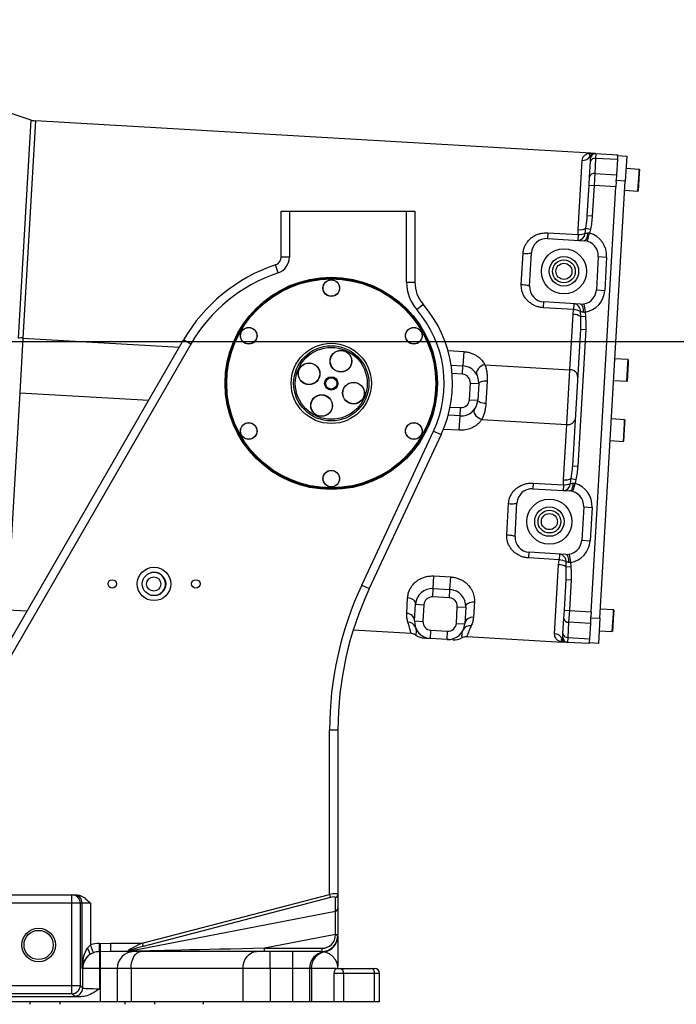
# Model space of a CAD drawing. Header units: millimetres. Extents: x -1 to 10933, y 0 to 7722.
# Tile 21 of 122: x 4062 to 4455, y 1801 to 2391. Entities that reach past the tile are written whole.
import ezdxf

# ---------------------------------------------------------------- set-up
doc = ezdxf.new("R2010")
doc.units = ezdxf.units.MM
doc.header["$LTSCALE"] = 13
doc.header["$PDSIZE"] = -1
doc.dimstyles.new('efort-st-1', dxfattribs={"dimtxt": 100, "dimasz": 100, "dimexe": 1.25, "dimexo": 0.625, "dimtad": 1, "dimdec": 0, "dimdsep": 46, "dimtxsty": 'Standard', "dimcen": 2.5, "dimclrd": 3, "dimclre": 3, "dimadec": 0, "dimazin": 0, "dimtfac": 1, "dimtmove": 0, "dimatfit": 3, "dimfxl": 1, "dimarcsym": 0})

# ---------------------------------------------------------------- blocks, each defined once
blk = doc.blocks.new('*D143')
at = {"color": 3, "lineweight": -2}
for p, q in [((6255.95, 3471.6), (6255.95, 277.7)), ((3953.81, 1526.13), (3953.81, 277.7)), ((4053.81, 278.95), (6155.95, 278.95))]:
    blk.add_line(p, q, dxfattribs=at)
at = {"color": 3}
for points in [[(4053.81, 295.61), (4053.81, 262.28), (3953.81, 278.95)], [(6155.95, 262.28), (6155.95, 295.61), (6255.95, 278.95)]]:
    blk.add_solid(points, dxfattribs=at)
at = {"layer": 'Defpoints', "color": 0}
for p in [(6255.95, 3472.23), (3953.81, 1526.76), (6255.95, 278.95)]:
    blk.add_point(p, dxfattribs=at)
at = {"color": 0, "insert": (5104.88, 329.57), "char_height": 100, "attachment_point": 5}
blk.add_mtext('2302', dxfattribs=at)
blk = doc.blocks.new('*D144')
at = {"color": 3, "lineweight": -2}
for p, q in [((6255.33, 3472.23), (6136.25, 3472.23)), ((6137.5, 1623.93), (6137.5, 3372.23)), ((4304.09, 1523.93), (6138.75, 1523.93))]:
    blk.add_line(p, q, dxfattribs=at)
at = {"color": 3}
for points in [[(6154.16, 3372.23), (6120.83, 3372.23), (6137.5, 3472.23)], [(6120.83, 1623.93), (6154.16, 1623.93), (6137.5, 1523.93)]]:
    blk.add_solid(points, dxfattribs=at)
at = {"layer": 'Defpoints', "color": 0}
for p in [(6137.5, 3472.23), (6255.95, 3472.23), (4303.46, 1523.93)]:
    blk.add_point(p, dxfattribs=at)
at = {"color": 0, "insert": (6086.87, 2498.08), "char_height": 100, "attachment_point": 5, "rotation": 90}
blk.add_mtext('1948', dxfattribs=at)
blk = doc.blocks.new('*D145')
at = {"color": 3, "lineweight": -2}
for p, q in [((3649.43, 2197.93), (5395.1, 2197.93)), ((5393.85, 1623.93), (5393.85, 2097.93)), ((4304.09, 1523.93), (5395.1, 1523.93))]:
    blk.add_line(p, q, dxfattribs=at)
at = {"color": 3}
for points in [[(5410.51, 2097.93), (5377.18, 2097.93), (5393.85, 2197.93)], [(5377.18, 1623.93), (5410.51, 1623.93), (5393.85, 1523.93)]]:
    blk.add_solid(points, dxfattribs=at)
at = {"layer": 'Defpoints', "color": 0}
for p in [(3648.81, 2197.93), (5393.85, 2197.93), (4303.46, 1523.93)]:
    blk.add_point(p, dxfattribs=at)
at = {"color": 0, "insert": (5343.22, 1839.49), "char_height": 100, "attachment_point": 5, "rotation": 90}
blk.add_mtext('674', dxfattribs=at)
blk = doc.blocks.new('*D146')
at = {"color": 3, "lineweight": -2}
for p, q in [((3649.43, 3477.93), (5390.77, 3477.93)), ((5389.52, 3377.93), (5389.52, 2297.93)), ((3649.43, 2197.93), (5390.77, 2197.93))]:
    blk.add_line(p, q, dxfattribs=at)
at = {"color": 3}
for points in [[(5406.19, 3377.93), (5372.86, 3377.93), (5389.52, 3477.93)], [(5372.86, 2297.93), (5406.19, 2297.93), (5389.52, 2197.93)]]:
    blk.add_solid(points, dxfattribs=at)
at = {"layer": 'Defpoints', "color": 0}
for p in [(3648.81, 3477.93), (3648.81, 2197.93), (5389.52, 2197.93)]:
    blk.add_point(p, dxfattribs=at)
at = {"color": 0, "insert": (5338.9, 2825.76), "char_height": 100, "attachment_point": 5, "rotation": 90}
blk.add_mtext('1280', dxfattribs=at)
blk = doc.blocks.new('*D151')
at = {"color": 3, "lineweight": -2}
for p, q in [((5123.81, 2837.3), (5123.81, 572.21)), ((3953.81, 1526.13), (3953.81, 572.21)), ((4053.81, 573.46), (5023.81, 573.46))]:
    blk.add_line(p, q, dxfattribs=at)
at = {"color": 3}
for points in [[(4053.81, 590.13), (4053.81, 556.8), (3953.81, 573.46)], [(5023.81, 556.8), (5023.81, 590.13), (5123.81, 573.46)]]:
    blk.add_solid(points, dxfattribs=at)
at = {"layer": 'Defpoints', "color": 0}
for p in [(5123.81, 2837.92), (3953.81, 1526.76), (5123.81, 573.46)]:
    blk.add_point(p, dxfattribs=at)
at = {"color": 0, "insert": (4538.81, 624.09), "char_height": 100, "attachment_point": 5}
blk.add_mtext('1159', dxfattribs=at)

msp = doc.modelspace()

# ---------------------------------------------------------------- linework, layer by layer
at = {"color": 7, "linetype": 'Continuous', "lineweight": 25}
for p, q in [((4069.38, 2330.45), (4044.37, 2338.74)), ((4404.06, 2310.65), (4071.94, 2329.96)), ((4407.06, 2310.48), (4406.89, 2307.56)), ((4407.06, 2310.48), (4420.04, 2309.72)), ((4420.04, 2309.72), (4420.01, 2309.23)), ((4396.4, 2264.95), (4398.8, 2306.28)), ((4403.24, 2296.48), (4403.77, 2305.61)), ((4403.77, 2305.61), (4403.89, 2307.66)), ((4406.89, 2307.56), (4406.36, 2298.43)), ((4419.87, 2306.8), (4406.89, 2307.56)), ((4419.87, 2306.8), (4419.34, 2297.67)), ((4419.99, 2308.91), (4419.87, 2306.8)), ((4419.99, 2308.91), (4420.01, 2309.23)), ((4420.01, 2309.23), (4425.5, 2308.91)), ((4425.5, 2308.91), (4424.63, 2293.93)), ((4406.36, 2298.43), (4405.95, 2291.37)), ((4406.36, 2298.43), (4419.34, 2297.67)), ((4419.34, 2297.67), (4419.16, 2294.57)), ((4432.95, 2300.96), (4425.06, 2301.42)), ((4432.92, 2298.69), (4432.3, 2288.08)), ((4433.04, 2300.85), (4432.92, 2298.69)), ((4402.95, 2291.54), (4403.24, 2296.48)), ((4409.42, 2032.37), (4424.63, 2293.93)), ((4419.11, 2293.73), (4418.93, 2290.61)), ((4419.11, 2293.73), (4419.14, 2294.25)), ((4419.14, 2294.25), (4419.16, 2294.57)), ((4424.63, 2293.93), (4419.14, 2294.25)), ((4401.89, 2273.28), (4402.95, 2291.54)), ((4402.95, 2291.54), (4405.95, 2291.37)), ((4404.14, 2036.33), (4418.93, 2290.61)), ((4405.95, 2291.37), (4404.89, 2273.1)), ((4418.93, 2290.61), (4405.95, 2291.37)), ((4424.31, 2288.44), (4432.2, 2287.98)), ((4218.81, 2248.52), (4218.81, 2275.93)), ((4218.81, 2275.93), (4223.81, 2275.93)), ((4223.81, 2275.93), (4223.81, 2248.52)), ((4223.81, 2275.93), (4293.81, 2275.93)), ((4293.81, 2233.4), (4293.81, 2275.93)), ((4293.81, 2275.93), (4298.81, 2275.93)), ((4298.81, 2275.93), (4298.81, 2233.4)), ((4401.89, 2273.28), (4404.89, 2273.1)), ((4378.26, 2263), (4378.06, 2259.58)), ((4378.26, 2263), (4396.36, 2261.95)), ((4396.36, 2261.95), (4396.4, 2264.95)), ((4400.66, 2262.74), (4401.03, 2265.74)), ((4401.03, 2265.74), (4403.75, 2265.16)), ((4401.93, 2257.98), (4403.28, 2262.8)), ((4403.75, 2265.16), (4403.28, 2262.8)), ((4378.06, 2259.58), (4400.02, 2258.3)), ((4396.36, 2261.95), (4396.16, 2258.52)), ((4362.43, 2232.09), (4363.52, 2250.75)), ((4367.39, 2231.15), (4368.55, 2251.11)), ((4223.81, 2248.52), (4218.81, 2248.52)), ((4408.48, 2248.79), (4407.32, 2228.83)), ((4408.48, 2248.79), (4413.47, 2248.5)), ((4413.47, 2248.5), (4412.31, 2228.54)), ((4216.98, 2239.03), (4215.39, 2243.78)), ((4293.81, 2233.4), (4298.81, 2233.4)), ((4407.32, 2228.83), (4412.31, 2228.54)), ((4375.65, 2218.22), (4375.85, 2221.64)), ((4397.81, 2220.36), (4375.85, 2221.64)), ((4299.89, 2217.06), (4303.67, 2220.33)), ((4393.75, 2217.16), (4375.65, 2218.22)), ((4393.45, 2214.18), (4393.75, 2217.16)), ((4393.95, 2220.59), (4393.75, 2217.16)), ((4397.96, 2212.85), (4397.93, 2215.88)), ((4399.75, 2220.46), (4400.53, 2215.52)), ((4400.53, 2215.52), (4400.73, 2213.12)), ((4391.52, 2181.06), (4393.45, 2214.18)), ((4397.96, 2212.85), (4400.73, 2213.12)), ((4393.19, 2123.53), (4397.94, 2205.27)), ((4400.93, 2205.1), (4396.18, 2123.35)), ((4397.94, 2205.27), (4397.94, 2205.67)), ((4397.94, 2205.27), (4400.93, 2205.1)), ((3983.24, 1891.93), (4160.49, 2198.93)), ((4064.39, 2200.08), (4062.49, 2167.34)), ((4164.82, 2196.43), (4160.49, 2198.93)), ((4164.82, 2196.43), (3987.57, 1889.43)), ((4328.05, 2191.96), (4327.55, 2183.38)), ((4426.33, 2187.15), (4418.45, 2187.61)), ((4426.43, 2187.05), (4426.3, 2184.88)), ((4320.49, 2183.79), (4327.55, 2183.38)), ((4327.26, 2178.39), (4327.55, 2183.38)), ((4340.71, 2184.01), (4391.52, 2181.06)), ((4389.62, 2148.32), (4391.52, 2181.06)), ((4426.3, 2184.88), (4425.69, 2174.27)), ((4342.04, 2174.19), (4341.27, 2160.88)), ((4417.69, 2174.63), (4425.58, 2174.17)), ((4331.38, 2163.12), (4331.96, 2173.11)), ((4331.96, 2173.11), (4336.95, 2172.82)), ((4336.95, 2172.82), (4336.37, 2162.83)), ((4331.38, 2163.12), (4336.37, 2162.83)), ((4325.81, 2153.43), (4326.1, 2158.42)), ((4325.81, 2153.43), (4318.75, 2153.84)), ((4325.31, 2144.85), (4325.81, 2153.43)), ((4338.81, 2151.28), (4389.62, 2148.32)), ((4424.24, 2151.21), (4416.36, 2151.67)), ((4424.34, 2151.11), (4424.21, 2148.94)), ((4267.01, 2052.22), (4309.99, 2144.41)), ((4309.99, 2144.41), (4314.52, 2142.3)), ((4387.69, 2115.2), (4389.62, 2148.32)), ((4424.21, 2148.94), (4423.6, 2138.33)), ((4314.52, 2142.3), (4271.54, 2050.11)), ((4415.6, 2138.69), (4423.49, 2138.24)), ((4393.19, 2123.53), (4396.18, 2123.35)), ((4387.65, 2112.2), (4387.69, 2115.2)), ((4391.95, 2113), (4392.33, 2116)), ((4392.33, 2116), (4395.05, 2115.41)), ((4395.05, 2115.41), (4394.57, 2113.05)), ((4369.55, 2113.26), (4369.35, 2109.83)), ((4369.35, 2109.83), (4391.31, 2108.55)), ((4369.55, 2113.26), (4387.65, 2112.2)), ((4387.65, 2112.2), (4387.45, 2108.78)), ((4393.22, 2108.23), (4394.57, 2113.05)), ((4353.73, 2082.34), (4354.81, 2101)), ((4358.68, 2081.4), (4359.84, 2101.37)), ((4399.78, 2099.05), (4398.61, 2079.08)), ((4399.78, 2099.05), (4404.77, 2098.76)), ((4404.77, 2098.76), (4403.61, 2078.79)), ((4398.61, 2079.08), (4403.61, 2078.79)), ((4366.95, 2068.47), (4367.14, 2071.89)), ((4385.05, 2067.42), (4366.95, 2068.47)), ((4389.11, 2070.62), (4367.14, 2071.89)), ((4385.25, 2070.84), (4385.05, 2067.42)), ((4391.04, 2070.71), (4391.82, 2065.77)), ((4382.34, 2023.1), (4384.74, 2064.43)), ((4384.74, 2064.43), (4385.05, 2067.42)), ((4389.25, 2063.11), (4389.23, 2066.13)), ((4389.25, 2063.11), (4392.02, 2063.37)), ((4391.82, 2065.77), (4392.02, 2063.37)), ((4309.79, 2050.19), (4310.23, 2057.72)), ((4310.23, 2057.72), (4320.21, 2057.14)), ((4319.77, 2049.61), (4320.21, 2057.14)), ((4267.01, 2052.22), (4271.54, 2050.11)), ((4309.5, 2045.19), (4309.79, 2050.19)), ((4309.79, 2050.19), (4319.77, 2049.61)), ((4388.17, 2037.26), (4389.23, 2055.53)), ((4389.23, 2055.53), (4389.24, 2055.93)), ((4389.23, 2055.53), (4392.23, 2055.35)), ((4392.23, 2055.35), (4391.16, 2037.08)), ((4293.9, 2035.27), (4294.44, 2044.6)), ((4319.48, 2044.61), (4309.5, 2045.19)), ((4319.48, 2044.61), (4319.77, 2049.61)), ((4298.64, 2030.8), (4299.22, 2040.78)), ((4299.22, 2040.78), (4304.22, 2040.49)), ((4304.22, 2040.49), (4303.64, 2030.51)), ((4323.6, 2029.35), (4324.18, 2039.33)), ((4324.18, 2039.33), (4329.17, 2039.04)), ((4329.17, 2039.04), (4328.59, 2029.06)), ((4334.37, 2042.28), (4333.83, 2032.94)), ((4054.94, 2037.46), (4066.86, 2036.76)), ((4387.88, 2032.32), (4388.17, 2037.26)), ((4388.17, 2037.26), (4391.16, 2037.08)), ((4391.16, 2037.08), (4390.75, 2030.02)), ((4391.16, 2037.08), (4404.14, 2036.33)), ((4403.91, 2032.38), (4403.73, 2029.27)), ((4403.91, 2032.38), (4403.93, 2032.69)), ((4403.93, 2032.69), (4403.96, 2033.21)), ((4403.93, 2032.69), (4409.42, 2032.37)), ((4404.14, 2036.33), (4403.96, 2033.21)), ((4409.42, 2032.37), (4408.55, 2017.4)), ((4417.63, 2037.41), (4409.74, 2037.86)), ((4417.6, 2035.13), (4416.98, 2024.52)), ((4417.72, 2037.3), (4417.6, 2035.13)), ((4298.64, 2030.8), (4303.64, 2030.51)), ((4323.6, 2029.35), (4328.59, 2029.06)), ((4387.35, 2023.19), (4387.88, 2032.32)), ((4390.75, 2030.02), (4390.22, 2020.9)), ((4403.73, 2029.27), (4390.75, 2030.02)), ((4403.73, 2029.27), (4403.2, 2020.14)), ((4261.96, 2025.42), (4296.52, 2023.41)), ((4308.05, 2020.24), (4308.34, 2025.23)), ((4308.34, 2025.23), (4318.32, 2024.65)), ((4318.03, 2019.66), (4318.32, 2024.65)), ((4329.85, 2021.47), (4387.06, 2018.15)), ((4387.23, 2021.14), (4387.35, 2023.19)), ((4390.22, 2020.9), (4390.05, 2017.97)), ((4390.22, 2020.9), (4403.2, 2020.14)), ((4408.99, 2024.89), (4416.87, 2024.43)), ((4318.03, 2019.66), (4308.05, 2020.24)), ((4403.03, 2017.22), (4390.05, 2017.97)), ((4403.06, 2017.72), (4403.03, 2017.22)), ((4403.06, 2017.72), (4403.08, 2018.03)), ((4408.55, 2017.4), (4403.06, 2017.72)), ((4403.2, 2020.14), (4403.08, 2018.03)), ((4247.81, 1867.22), (4247.81, 1965.6)), ((4247.81, 1965.6), (4252.81, 1965.6)), ((4252.81, 1965.6), (4252.81, 1867.21)), ((4023.94, 1866.93), (4093.68, 1866.93)), ((4093.68, 1861.93), (4023.94, 1861.93)), ((4093.68, 1861.93), (4093.68, 1866.93)), ((4093.68, 1866.93), (4094.85, 1866.93)), ((4098.68, 1861.93), (4093.68, 1861.93)), ((4093.68, 1812.76), (4093.68, 1861.93)), ((4094.85, 1866.93), (4096.18, 1866.93)), ((4098.68, 1861.93), (4098.68, 1812.76)), ((4099.84, 1861.93), (4098.68, 1861.93)), ((4099.84, 1822.93), (4099.84, 1861.93)), ((4104.84, 1861.93), (4099.84, 1861.93)), ((4104.84, 1861.93), (4104.84, 1836.92)), ((4135.81, 1837.93), (4247.81, 1867.22)), ((4248.3, 1865.35), (4136.3, 1836.06)), ((4247.81, 1867.22), (4248.3, 1865.35)), ((4251.3, 1857.2), (4251.3, 1865.33)), ((4252.81, 1867.21), (4252.81, 1859.08)), ((4127.52, 1833.21), (4251.3, 1857.2)), ((4252.81, 1859.08), (4252.81, 1843.15)), ((4251.3, 1843.15), (4208.88, 1834.93)), ((4251.3, 1843.15), (4252.81, 1843.15)), ((4251.3, 1842.93), (4251.3, 1843.15)), ((4251.3, 1842.93), (4252.81, 1842.93)), ((4252.81, 1843.15), (4252.81, 1842.93)), ((4106.61, 1832.26), (4104.84, 1836.92)), ((4110.16, 1837.9), (4110.81, 1837.9)), ((4110.16, 1832.91), (4110.16, 1837.9)), ((4110.81, 1832.91), (4110.16, 1832.91)), ((4110.16, 1832.91), (4110.16, 1822.93)), ((4110.81, 1837.9), (4117.05, 1837.93)), ((4110.81, 1832.91), (4110.81, 1837.9)), ((4117.05, 1832.93), (4110.81, 1832.91)), ((4110.81, 1822.93), (4110.81, 1832.91)), ((4117.05, 1837.93), (4135.81, 1837.93)), ((4117.05, 1832.93), (4117.05, 1837.93)), ((4127.5, 1832.93), (4117.05, 1832.93)), ((4208.39, 1832.93), (4127.5, 1832.93)), ((4135.81, 1837.93), (4136.3, 1836.06)), ((4242.81, 1832.93), (4208.39, 1832.93)), ((4208.88, 1834.93), (4243.3, 1834.93)), ((4212.25, 1822.93), (4212.25, 1832.93)), ((4225.81, 1822.93), (4225.81, 1832.93)), ((4100.16, 1822.93), (4099.84, 1822.93)), ((4100.16, 1811.28), (4100.16, 1822.93)), ((4110.16, 1822.93), (4100.16, 1822.93)), ((4110.16, 1822.93), (4110.16, 1810.77)), ((4110.81, 1822.93), (4110.16, 1822.93)), ((4120.81, 1822.93), (4110.81, 1822.93)), ((4110.81, 1802.93), (4110.81, 1822.93)), ((4120.81, 1822.93), (4120.81, 1802.93)), ((4129.09, 1822.93), (4120.81, 1822.93)), ((4129.09, 1822.93), (4129.09, 1802.93)), ((4196.05, 1822.93), (4129.09, 1822.93)), ((4196.05, 1802.93), (4196.05, 1822.93)), ((4212.25, 1822.93), (4196.05, 1822.93)), ((4225.81, 1822.93), (4212.25, 1822.93)), ((4212.25, 1822.93), (4212.25, 1802.93)), ((4235.81, 1822.93), (4225.81, 1822.93)), ((4225.81, 1802.93), (4225.81, 1822.93)), ((4235.81, 1822.93), (4235.81, 1802.93)), ((4236.88, 1822.93), (4235.81, 1822.93)), ((4236.88, 1822.93), (4236.88, 1802.93)), ((4251.65, 1822.93), (4236.88, 1822.93)), ((4251.65, 1822.93), (4254.06, 1822.93)), ((4252.81, 1822.93), (4252.81, 1824.24)), ((4254.06, 1822.93), (4272.62, 1822.93)), ((4272.62, 1822.93), (4274.67, 1822.93)), ((4250.48, 1802.93), (4250.48, 1819.93)), ((4256.18, 1819.93), (4250.48, 1819.93)), ((4256.18, 1819.93), (4256.18, 1802.93)), ((4274.74, 1819.93), (4256.18, 1819.93)), ((4274.74, 1802.93), (4274.74, 1819.93)), ((4277.67, 1802.93), (4277.67, 1819.93)), ((4023.94, 1812.76), (4093.68, 1812.76)), ((4093.68, 1812.76), (4098.68, 1812.76)), ((4093.68, 1807.76), (4093.68, 1812.76)), ((4098.68, 1812.76), (4100.16, 1811.28)), ((4093.68, 1807.76), (4023.94, 1807.76)), ((4099.14, 1805.94), (4056.56, 1805.94)), ((4110.81, 1802.93), (4056.56, 1802.93)), ((4068.63, 1802.93), (4068.63, 1801.43)), ((4086.63, 1801.43), (4086.63, 1802.93)), ((4095.17, 1806.28), (4093.68, 1807.76)), ((4120.81, 1802.93), (4110.81, 1802.93)), ((4129.09, 1802.93), (4120.81, 1802.93)), ((4125.29, 1802.93), (4125.29, 1801.43)), ((4196.05, 1802.93), (4129.09, 1802.93)), ((4143.29, 1801.43), (4143.29, 1802.93)), ((4172.48, 1801.43), (4172.48, 1802.93)), ((4212.25, 1802.93), (4196.05, 1802.93)), ((4225.81, 1802.93), (4212.25, 1802.93)), ((4235.81, 1802.93), (4225.81, 1802.93)), ((4236.88, 1802.93), (4235.81, 1802.93)), ((4250.48, 1802.93), (4236.88, 1802.93)), ((4256.18, 1802.93), (4250.48, 1802.93)), ((4274.74, 1802.93), (4256.18, 1802.93)), ((4277.67, 1802.93), (4274.74, 1802.93))]:
    msp.add_line(p, q, dxfattribs=at)
at = {"color": 8, "linetype": 'Continuous', "lineweight": 25}
for p, q in [((4061.79, 2199.95), (4069.38, 2330.45)), ((4071.94, 2329.96), (4064.39, 2200.08)), ((4432.2, 2287.98), (4432.82, 2298.76)), ((4432.82, 2298.76), (4432.95, 2300.96)), ((4064.39, 2200.08), (4158.01, 2194.63)), ((4318.62, 2192.51), (4328.05, 2191.96)), ((4426.21, 2184.95), (4426.33, 2187.15)), ((4425.58, 2174.17), (4426.21, 2184.95)), ((4327.26, 2178.39), (4321.08, 2178.75)), ((4062.49, 2167.34), (4054.94, 2037.46)), ((4062.49, 2167.34), (4139.66, 2162.86)), ((4319.92, 2158.78), (4326.1, 2158.42)), ((4424.12, 2149.01), (4424.24, 2151.21)), ((4325.31, 2144.85), (4315.88, 2145.4)), ((4423.49, 2138.24), (4424.12, 2149.01)), ((4416.87, 2024.43), (4417.5, 2035.21)), ((4417.5, 2035.21), (4417.63, 2037.41)), ((4277.67, 1819.93), (4274.74, 1819.93))]:
    msp.add_line(p, q, dxfattribs=at)
at = {"color": 7, "linetype": 'Continuous', "lineweight": 25, "flags": 128}
for points in [[(4402.16, 2262.95), (4402.05, 2262.01), (4401.88, 2261.12), (4401.66, 2260.31), (4401.39, 2259.6), (4401.07, 2259.03), (4400.73, 2258.62), (4400.38, 2258.37), (4400.02, 2258.3)], [(4363.52, 2250.75), (4364.49, 2250.71), (4365.43, 2250.69), (4366.3, 2250.7), (4367.06, 2250.74), (4367.69, 2250.8), (4368.15, 2250.89), (4368.45, 2250.99), (4368.55, 2251.11)], [(4362.43, 2232.09), (4363.41, 2232.02), (4364.34, 2231.93), (4365.2, 2231.82), (4365.95, 2231.69), (4366.57, 2231.56), (4367.02, 2231.42), (4367.3, 2231.28), (4367.39, 2231.15)], [(4397.81, 2220.36), (4398.16, 2220.25), (4398.49, 2219.97), (4398.78, 2219.51), (4399.02, 2218.91), (4399.21, 2218.18), (4399.34, 2217.35), (4399.4, 2216.44), (4399.4, 2215.5)], [(4340.71, 2184.01), (4339.53, 2183.74), (4338.4, 2183.24), (4337.4, 2182.53), (4336.59, 2181.67), (4336.01, 2180.7), (4335.71, 2179.68), (4335.69, 2178.67), (4335.97, 2177.74)], [(4342.04, 2174.19), (4341.06, 2174.21), (4340.12, 2174.17), (4339.25, 2174.07), (4338.48, 2173.91), (4337.85, 2173.69), (4337.37, 2173.43), (4337.07, 2173.14), (4336.95, 2172.82)], [(4341.27, 2160.88), (4340.29, 2160.97), (4339.36, 2161.12), (4338.51, 2161.32), (4337.76, 2161.57), (4337.16, 2161.86), (4336.71, 2162.17), (4336.45, 2162.5), (4336.37, 2162.83)], [(4338.81, 2151.28), (4337.67, 2151.68), (4336.6, 2152.31), (4335.69, 2153.13), (4334.98, 2154.08), (4334.52, 2155.12), (4334.34, 2156.16), (4334.44, 2157.16), (4334.83, 2158.05)], [(4393.45, 2113.2), (4393.35, 2112.26), (4393.18, 2111.37), (4392.95, 2110.56), (4392.68, 2109.86), (4392.37, 2109.29), (4392.03, 2108.87), (4391.67, 2108.62), (4391.31, 2108.55)], [(4354.81, 2101), (4355.79, 2100.96), (4356.73, 2100.94), (4357.59, 2100.95), (4358.35, 2100.99), (4358.98, 2101.05), (4359.45, 2101.14), (4359.74, 2101.25), (4359.84, 2101.37)], [(4353.73, 2082.34), (4354.7, 2082.27), (4355.64, 2082.18), (4356.5, 2082.07), (4357.25, 2081.95), (4357.86, 2081.81), (4358.32, 2081.67), (4358.59, 2081.53), (4358.68, 2081.4)], [(4389.11, 2070.62), (4389.45, 2070.51), (4389.78, 2070.22), (4390.07, 2069.77), (4390.31, 2069.16), (4390.5, 2068.43), (4390.63, 2067.6), (4390.7, 2066.7), (4390.69, 2065.76)], [(4143.07, 2059.88), (4141.5, 2059.79), (4140.83, 2059.65)], [(4299.22, 2040.78), (4299.17, 2041.48), (4298.92, 2042.15), (4298.5, 2042.79), (4297.91, 2043.36), (4297.18, 2043.84), (4296.33, 2044.22), (4295.41, 2044.47), (4294.44, 2044.6)], [(4329.17, 2039.04), (4329.31, 2039.72), (4329.63, 2040.37), (4330.13, 2040.95), (4330.78, 2041.45), (4331.56, 2041.84), (4332.44, 2042.12), (4333.39, 2042.26), (4334.37, 2042.28)], [(4104.18, 1830.95), (4104.33, 1831.17), (4104.39, 1831.49), (4104.37, 1831.91), (4104.25, 1832.41), (4104.06, 1832.98), (4103.78, 1833.61), (4103.43, 1834.27), (4103.02, 1834.96)], [(4129.09, 1822.93), (4129.2, 1824.88), (4129.53, 1826.76), (4130.07, 1828.49), (4130.8, 1830), (4131.69, 1831.25), (4132.7, 1832.17), (4133.8, 1832.74), (4134.95, 1832.93)], [(4196.05, 1822.93), (4196.2, 1824.88), (4196.66, 1826.76), (4197.41, 1828.49), (4198.42, 1830), (4199.65, 1831.25), (4201.05, 1832.17), (4202.57, 1832.74), (4204.15, 1832.93)]]:
    msp.add_lwpolyline(points, dxfattribs=at)
at = {"color": 7, "linetype": 'Continuous', "lineweight": 25}
for centre, radius in [((4387.94, 2239.97), 13.5), ((4387.94, 2239.97), 8.8), ((4387.94, 2239.97), 6.8), ((4387.94, 2239.97), 4.8), ((4248.81, 2172.93), 63.5), ((4248.81, 2172.93), 63.1), ((4248.81, 2172.93), 62.5), ((4248.81, 2229.93), 5), ((4248.81, 2229.93), 4.9), ((4199.45, 2201.43), 5), ((4199.45, 2201.43), 4.9), ((4298.17, 2201.43), 5), ((4298.17, 2201.43), 4.9), ((4248.81, 2172.93), 24), ((4248.81, 2172.93), 22.5), ((4248.81, 2172.93), 21.5), ((4254.59, 2186.23), 6.5), ((4254.59, 2186.23), 6.4), ((4235.51, 2178.71), 6.5), ((4235.51, 2178.71), 6.4), ((4248.81, 2172.93), 4), ((4248.81, 2172.93), 3.4), ((4262.11, 2167.15), 6.5), ((4262.11, 2167.15), 6.4), ((4243.03, 2159.63), 6.5), ((4243.03, 2159.63), 6.4), ((4199.45, 2144.43), 5), ((4199.45, 2144.43), 4.9), ((4298.17, 2144.43), 5), ((4298.17, 2144.43), 4.9), ((4248.81, 2115.93), 5), ((4248.81, 2115.93), 4.9), ((4379.23, 2090.22), 13.5), ((4379.23, 2090.22), 8.8), ((4379.23, 2090.22), 6.8), ((4379.23, 2090.22), 4.8), ((4142.81, 2052.93), 10), ((4142.81, 2052.93), 7), ((4142.66, 2052.89), 4.25), ((4117.81, 2052.93), 2.5), ((4167.81, 2052.93), 2.5), ((4073.81, 1836.93), 10), ((4073.81, 1836.93), 8.75)]:
    msp.add_circle(centre, radius, dxfattribs=at)
for centre, radius, start, end in [((4072.52, 2339.95), 10, 251.6726, 266.6726), ((4406.23, 2307.56), 2.96, 86.85326, 155.10566), ((4406.89, 2307.48), 3, 86.6726, 176.6726), ((4399.17, 2311.29), 5.02, 265.79045, 330.40248), ((4406.36, 2304.93), 2.68, 78.62313, 165.25084), ((4405.83, 2295.8), 2.68, 78.62313, 165.25084), ((4432.95, 2300.86), 0.1, 356.6726, 86.6726), ((4432.2, 2288.08), 0.1, 266.6726, 356.6726), ((4396.08, 2263.11), 4.59, 270.92734, 355.3963), ((4396.61, 2272.61), 10.66, 268.62613, 292.29263), ((4397.4, 2272.99), 8.1, 262.89391, 296.62351), ((4399.5, 2249.32), 14, 356.6726, 74.33474), ((4377.53, 2250.59), 9, 86.6726, 176.6726), ((4399.5, 2249.32), 9, 356.6726, 86.6726), ((4213.81, 2248.52), 5, 288.48035, 0), ((4213.81, 2248.52), 10, 288.48035, 0), ((4247.09, 2148.93), 100, 108.48035, 150), ((4247.09, 2148.93), 95, 108.48035, 150), ((4318.81, 2233.4), 25, 180, 220.82089), ((4318.81, 2233.4), 20, 180, 220.82089), ((4376.37, 2230.63), 9, 176.6726, 266.6726), ((4398.34, 2229.35), 9, 266.6726, 356.6726), ((4398.34, 2229.35), 14, 279.01045, 356.6726), ((4248.81, 2172.93), 67.5, 335.00471, 40.82089), ((4248.81, 2172.93), 72.5, 335.00471, 40.82089), ((4392.77, 2206.55), 10.66, 61.05256, 84.71906), ((4393.35, 2216.04), 4.59, 357.94889, 82.41785), ((4393.51, 2206.08), 8.1, 56.72168, 90.45128), ((4063.68, 2188.02), 12.08, 86.64527, 99.01804), ((4426.33, 2187.05), 0.1, 356.6726, 86.6726), ((4326.97, 2173.4), 10, 356.6726, 86.6726), ((4391.66, 2176.44), 4.62, 2.89474, 91.76941), ((4326.97, 2173.4), 5, 356.6726, 86.6726), ((4425.59, 2174.27), 0.1, 266.6726, 356.6726), ((4326.39, 2163.41), 10, 266.6726, 356.6726), ((4326.39, 2163.41), 5, 266.6726, 356.6726), ((4390.3, 2152.89), 4.62, 261.57578, 350.45045), ((4424.24, 2151.11), 0.1, 356.6726, 86.6726), ((4423.5, 2138.34), 0.1, 266.6726, 356.6726), ((4388.7, 2123.24), 8.1, 262.89391, 296.62351), ((4368.83, 2100.84), 9, 86.6726, 176.6726), ((4387.38, 2113.37), 4.59, 270.92734, 355.3963), ((4387.91, 2122.86), 10.66, 268.62613, 292.29263), ((4390.79, 2099.57), 14, 356.6726, 74.33474), ((4390.79, 2099.57), 9, 356.6726, 86.6726), ((4367.67, 2080.88), 9, 176.6726, 266.6726), ((4389.63, 2079.6), 9, 266.6726, 356.6726), ((4389.63, 2079.6), 14, 279.01045, 356.6726), ((4384.64, 2066.29), 4.59, 357.94889, 82.41785), ((4384.81, 2056.33), 8.1, 56.72168, 90.45128), ((4384.06, 2056.8), 10.66, 61.05256, 84.71906), ((4142.66, 2052.89), 7, 286.44433, 86.6726), ((4452.81, 1965.6), 205, 155.00471, 180), ((4452.81, 1965.6), 200, 155.00471, 180), ((4309.21, 2040.2), 10, 86.6726, 176.6726), ((4309.21, 2040.2), 5, 86.6726, 176.6726), ((4319.19, 2039.62), 5, 356.6726, 86.6726), ((4319.19, 2039.62), 10, 356.6726, 86.6726), ((4294, 2030.62), 4.65, 2.2102, 91.3032), ((4333.18, 2028.34), 4.65, 82.042, 171.13499), ((4417.62, 2037.31), 0.1, 356.6726, 86.6726), ((4294.87, 2025.49), 4.55, 20.30252, 92.75596), ((4308.63, 2030.22), 10, 176.6726, 266.6726), ((4308.63, 2030.22), 10, 198.82494, 266.65336), ((4308.63, 2030.22), 5, 176.6726, 266.6726), ((4318.61, 2029.64), 10, 266.6726, 356.6726), ((4318.61, 2029.64), 5, 266.6726, 356.6726), ((4331.72, 2023.35), 4.55, 80.58923, 153.04268), ((4390.53, 2032.69), 2.68, 188.09435, 274.72206), ((4305.25, 2030.42), 10, 232.9115, 266.67289), ((4321.99, 2029.44), 10, 266.6723, 300.46137), ((4382.12, 2018.09), 5.02, 22.94271, 87.55474), ((4390.23, 2020.97), 3, 176.6726, 266.6726), ((4390, 2023.57), 2.68, 188.09435, 274.72206), ((4416.88, 2024.53), 0.1, 266.6726, 356.6726), ((4389.56, 2020.97), 2.96, 198.23953, 266.49194), ((4093.68, 1861.93), 5, 359.98255, 89.98254), ((4094.84, 1861.93), 5, 359.98255, 89.98254), ((4250.86, 1867.23), 1.95, 282.93782, 359.30632), ((4250.86, 1859.1), 1.95, 282.93782, 359.30632), ((4242.81, 1842.93), 10, 270, 0), ((4243.3, 1842.93), 8, 270, 0), ((4242.81, 1842.71), 10, 278.59, 0.00303), ((4242.82, 1842.59), 9.99, 280.11018, 359.95893), ((4110.16, 1822.93), 14.97, 90, 110.81057), ((4110.16, 1822.93), 9.98, 90, 110.81057), ((4130.81, 1822.93), 10, 90, 180), ((4127.16, 1835.15), 1.98, 266.19801, 280.46472), ((4127.49, 1833.86), 0.925, 270.68252, 304.02895), ((4206.47, 1834.46), 2.45, 321.43388, 11.04089), ((4245.81, 1822.93), 10, 98.62693, 180), ((4246.74, 1823.13), 9.87, 102.68422, 181.13507), ((4240.89, 1834.46), 2.45, 321.43388, 11.04089), ((4110.16, 1822.93), 10, 126.72899, 180.0048), ((4253.53, 1820.31), 2.68, 351.95053, 78.57825), ((4272.09, 1820.31), 2.68, 351.95053, 78.57825), ((4274.67, 1819.93), 3, 0, 90), ((4093.67, 1812.77), 5, 270.08169, 359.91831), ((4095.16, 1811.28), 5, 270.08169, 359.91831)]:
    msp.add_arc(centre, radius, start, end, dxfattribs=at)
for centre, major_axis, ratio, start_param, end_param in [((4247.81, 1866.42), (5, 0.8), 0.156808, 6.257947, 7.828744), ((4248.3, 1864.55), (2.99, 0.84), 0.249648, 6.213326, 7.784122), ((4250.81, 1842.35), (0.38, 15.35), 0.030616, 4.76575, 6.02841), ((4138.88, 1837.93), (11.87, 4.88), 0.093372, 1.79425, 3.049933), ((4139.37, 1836.06), (11.87, 2.91), 0.061696, 1.817481, 3.073164), ((4212.56, 1834.93), (88.95, 1.96), 0.000912, 1.612091, 2.825822), ((4110.16, 1811.29), (10, 0), 0.052381, 3.176499, 4.712389), ((4110.16, 1806.3), (15, 0), 0.034921, 3.176499, 3.887039)]:
    msp.add_ellipse(centre, major_axis=major_axis, ratio=ratio, start_param=start_param, end_param=end_param, dxfattribs=at)
for points, knots in [([(4398.8, 2306.28), (4398.89, 2306.81), (4399.08, 2307.87), (4400.05, 2309.25), (4401.54, 2310.32), (4403.02, 2310.67), (4403.87, 2310.66), (4404.06, 2310.65), (4404.06, 2310.65)], [0, 0, 0, 0, 0.178585, 0.359582, 0.637424, 0.918657, 0.997984, 1, 1, 1, 1]), ([(4403.54, 2308.81), (4403.43, 2309.09), (4403.22, 2309.66), (4403.35, 2310.19), (4403.62, 2310.56), (4403.89, 2310.66), (4404.04, 2310.65), (4404.06, 2310.65), (4404.06, 2310.65)], [0, 0, 0, 0, 0.225829, 0.45414, 0.682501, 0.961015, 0.997917, 1, 1, 1, 1]), ([(4404.06, 2310.65), (4404.07, 2310.65), (4404.09, 2310.65), (4404.23, 2310.64), (4404.52, 2310.63), (4404.97, 2310.6), (4405.48, 2310.57), (4406.09, 2310.54), (4406.39, 2310.52)], [0, 0, 0, 0, 0.002072, 0.04442, 0.238877, 0.475673, 0.737895, 1, 1, 1, 1]), ([(4403.89, 2307.66), (4403.86, 2307.97), (4403.81, 2308.37), (4403.59, 2308.73), (4403.54, 2308.81)], [0, 0, 0, 0, 0.783561, 1, 1, 1, 1]), ([(4401.03, 2265.74), (4401.32, 2267.71), (4401.69, 2270.21), (4401.86, 2272.73), (4401.89, 2273.28)], [0, 0, 0, 0, 0.783184, 1, 1, 1, 1]), ([(4404.89, 2273.1), (4404.77, 2271.77), (4404.55, 2269.1), (4404.02, 2266.47), (4403.75, 2265.16)], [0, 0, 0, 0, 0.498389, 1, 1, 1, 1]), ([(4363.52, 2250.75), (4363.6, 2251.48), (4363.77, 2252.97), (4364.51, 2255.08), (4365.61, 2257.05), (4367.04, 2258.81), (4368.8, 2260.34), (4370.81, 2261.56), (4373.03, 2262.44), (4375.53, 2263.01), (4377.3, 2263.01), (4378.26, 2263)], [0, 0, 0, 0, 0.103234, 0.209935, 0.314698, 0.422642, 0.53151, 0.643567, 0.753591, 0.866791, 1, 1, 1, 1]), ([(4400.66, 2262.74), (4400.84, 2262.77), (4401.24, 2262.82), (4401.84, 2262.9), (4402.16, 2262.95)], [0, 0, 0, 0, 0.469645, 1, 1, 1, 1]), ([(4402.16, 2262.95), (4402.24, 2262.95), (4402.5, 2262.98), (4402.89, 2262.94), (4403.17, 2262.84), (4403.28, 2262.8)], [0, 0, 0, 0, 0.217079, 0.71387, 1, 1, 1, 1]), ([(4375.65, 2218.22), (4374.89, 2218.29), (4373.38, 2218.45), (4371.2, 2219.11), (4369.17, 2220.07), (4367.31, 2221.32), (4365.69, 2222.85), (4364.33, 2224.64), (4363.29, 2226.65), (4362.49, 2229.14), (4362.45, 2231), (4362.43, 2232.09)], [0, 0, 0, 0, 0.1060738, 0.2121493, 0.3167087, 0.4212651, 0.5266387, 0.6319919, 0.7392077, 0.8463857, 1, 1, 1, 1]), ([(4399.4, 2215.5), (4399.07, 2215.59), (4398.48, 2215.74), (4398.1, 2215.83), (4397.93, 2215.88)], [0, 0, 0, 0, 0.569012, 1, 1, 1, 1]), ([(4400.53, 2215.52), (4400.44, 2215.5), (4400.16, 2215.42), (4399.76, 2215.42), (4399.49, 2215.48), (4399.4, 2215.5)], [0, 0, 0, 0, 0.227852, 0.75098, 1, 1, 1, 1]), ([(4400.73, 2213.12), (4400.84, 2211.79), (4401.06, 2209.12), (4400.98, 2206.44), (4400.93, 2205.1)], [0, 0, 0, 0, 0.498644, 1, 1, 1, 1]), ([(4328.05, 2191.96), (4328.8, 2191.89), (4330.32, 2191.73), (4332.47, 2191.11), (4334.43, 2190.27), (4336.14, 2189.23), (4337.89, 2187.84), (4339.53, 2186.06), (4340.32, 2184.69), (4340.71, 2184.01)], [0, 0, 0, 0, 0.122746, 0.246194, 0.369741, 0.489447, 0.609259, 0.804399, 1, 1, 1, 1]), ([(4340.71, 2184.01), (4340.76, 2183.87), (4341, 2183.18), (4341.41, 2181.74), (4341.85, 2179.52), (4342.11, 2176.99), (4342.06, 2175.13), (4342.04, 2174.19)], [0, 0, 0, 0, 0.05599, 0.287114, 0.523096, 0.758181, 1, 1, 1, 1]), ([(4341.27, 2160.88), (4341.25, 2160.67), (4341.18, 2159.6), (4340.93, 2157.75), (4340.4, 2155.38), (4339.66, 2153.14), (4339.1, 2151.9), (4338.81, 2151.28)], [0, 0, 0, 0, 0.0540823, 0.2701851, 0.4916199, 0.7426053, 1, 1, 1, 1]), ([(4338.81, 2151.28), (4338.44, 2150.77), (4337.68, 2149.74), (4336.2, 2148.32), (4334.47, 2147.08), (4332.23, 2145.91), (4329.16, 2144.9), (4326.6, 2144.87), (4325.31, 2144.85)], [0, 0, 0, 0, 0.158609, 0.317034, 0.452257, 0.58732, 0.79183, 1, 1, 1, 1]), ([(4392.33, 2116), (4392.61, 2117.96), (4392.98, 2120.46), (4393.15, 2122.98), (4393.19, 2123.53)], [0, 0, 0, 0, 0.783184, 1, 1, 1, 1]), ([(4396.18, 2123.35), (4396.07, 2122.02), (4395.84, 2119.35), (4395.31, 2116.73), (4395.05, 2115.41)], [0, 0, 0, 0, 0.498389, 1, 1, 1, 1]), ([(4354.81, 2101), (4354.89, 2101.73), (4355.06, 2103.22), (4355.81, 2105.33), (4356.9, 2107.3), (4358.34, 2109.07), (4360.09, 2110.59), (4362.1, 2111.81), (4364.32, 2112.69), (4366.82, 2113.26), (4368.59, 2113.26), (4369.55, 2113.26)], [0, 0, 0, 0, 0.103234, 0.209935, 0.314698, 0.422642, 0.53151, 0.643567, 0.753591, 0.866791, 1, 1, 1, 1]), ([(4391.95, 2113), (4392.14, 2113.02), (4392.54, 2113.07), (4393.13, 2113.15), (4393.45, 2113.2)], [0, 0, 0, 0, 0.4696446, 1, 1, 1, 1]), ([(4393.45, 2113.2), (4393.53, 2113.21), (4393.79, 2113.23), (4394.18, 2113.2), (4394.47, 2113.09), (4394.57, 2113.05)], [0, 0, 0, 0, 0.2170793, 0.7138699, 1, 1, 1, 1]), ([(4366.95, 2068.47), (4366.19, 2068.55), (4364.67, 2068.7), (4362.49, 2069.36), (4360.46, 2070.32), (4358.61, 2071.57), (4356.98, 2073.11), (4355.62, 2074.89), (4354.59, 2076.9), (4353.78, 2079.39), (4353.75, 2081.25), (4353.73, 2082.34)], [0, 0, 0, 0, 0.106074, 0.212149, 0.316709, 0.421265, 0.526639, 0.631992, 0.739208, 0.846386, 1, 1, 1, 1]), ([(4390.69, 2065.76), (4390.36, 2065.84), (4389.78, 2065.99), (4389.39, 2066.09), (4389.23, 2066.13)], [0, 0, 0, 0, 0.569012, 1, 1, 1, 1]), ([(4391.82, 2065.77), (4391.74, 2065.75), (4391.45, 2065.68), (4391.06, 2065.67), (4390.78, 2065.74), (4390.69, 2065.76)], [0, 0, 0, 0, 0.227852, 0.75098, 1, 1, 1, 1]), ([(4392.02, 2063.37), (4392.13, 2062.04), (4392.35, 2059.37), (4392.27, 2056.69), (4392.23, 2055.35)], [0, 0, 0, 0, 0.498644, 1, 1, 1, 1]), ([(4294.44, 2044.6), (4294.53, 2045.45), (4294.73, 2047.15), (4295.65, 2049.58), (4296.96, 2051.74), (4298.51, 2053.53), (4300.33, 2055.02), (4302.34, 2056.22), (4304.61, 2057.11), (4307.26, 2057.73), (4309.17, 2057.72), (4310.23, 2057.72)], [0, 0, 0, 0, 0.137435, 0.274695, 0.384104, 0.493421, 0.588299, 0.683139, 0.780549, 0.877944, 1, 1, 1, 1]), ([(4320.21, 2057.14), (4320.95, 2057.07), (4322.44, 2056.92), (4324.57, 2056.32), (4326.57, 2055.46), (4328.4, 2054.36), (4330.01, 2053.04), (4331.43, 2051.5), (4332.61, 2049.79), (4333.66, 2047.61), (4334.37, 2045.04), (4334.37, 2043.2), (4334.37, 2042.28)], [0, 0, 0, 0, 0.0861494, 0.1723014, 0.2571632, 0.3420366, 0.4282865, 0.5145634, 0.6094514, 0.7043917, 0.8520765, 1, 1, 1, 1]), ([(4294.65, 2030.03), (4294.41, 2030.82), (4293.91, 2032.39), (4293.9, 2034.3), (4293.9, 2035.27)], [0, 0, 0, 0, 0.496943, 1, 1, 1, 1]), ([(4333.83, 2032.94), (4333.71, 2032), (4333.48, 2030.1), (4332.81, 2028.59), (4332.47, 2027.84)], [0, 0, 0, 0, 0.496442, 1, 1, 1, 1]), ([(4296.52, 2023.39), (4296.61, 2023.39), (4297.05, 2023.4), (4297.8, 2023.19), (4298.62, 2022.86), (4299.05, 2022.54), (4299.21, 2022.42)], [0, 0, 0, 0, 0.09138, 0.457085, 0.789669, 1, 1, 1, 1]), ([(4327.07, 2020.8), (4327.21, 2020.88), (4327.64, 2021.16), (4328.51, 2021.39), (4329.31, 2021.53), (4329.76, 2021.46), (4329.84, 2021.45)], [0, 0, 0, 0, 0.171152, 0.526021, 0.917763, 1, 1, 1, 1]), ([(4387.06, 2018.15), (4387.05, 2018.15), (4386.86, 2018.16), (4386.03, 2018.25), (4384.59, 2018.77), (4383.24, 2019.99), (4382.43, 2021.48), (4382.37, 2022.56), (4382.34, 2023.1)], [0, 0, 0, 0, 0.0020157, 0.0813432, 0.3593564, 0.6404183, 0.81922, 1, 1, 1, 1]), ([(4308.04, 2020.24), (4308.02, 2020.24), (4307.97, 2020.24), (4307.58, 2020.26), (4306.81, 2020.31), (4305.9, 2020.36), (4305.05, 2020.41), (4304.85, 2020.42), (4304.75, 2020.43)], [0, 0, 0, 0, 0.080299, 0.238414, 0.396996, 0.597996, 0.799408, 1, 1, 1, 1]), ([(4319.79, 2019.55), (4319.63, 2019.56), (4319.35, 2019.58), (4318.48, 2019.63), (4318.1, 2019.65), (4318.06, 2019.65), (4318.04, 2019.66)], [0, 0, 0, 0, 0.339035, 0.602734, 0.866309, 1, 1, 1, 1]), ([(4387.06, 2018.15), (4387.06, 2018.15), (4387.04, 2018.15), (4386.89, 2018.17), (4386.63, 2018.29), (4386.41, 2018.69), (4386.34, 2019.24), (4386.61, 2019.78), (4386.75, 2020.04)], [0, 0, 0, 0, 0.002083, 0.038985, 0.317499, 0.54586, 0.774171, 1, 1, 1, 1]), ([(4389.38, 2018.01), (4388.98, 2018.04), (4388.02, 2018.09), (4387.48, 2018.12), (4387.12, 2018.14), (4387.06, 2018.15), (4387.06, 2018.15)], [0, 0, 0, 0, 0.386528, 0.906089, 0.997928, 1, 1, 1, 1]), ([(4096.18, 1866.93), (4097.03, 1866.84), (4098.45, 1866.68), (4100.28, 1865.79), (4102.41, 1864.36), (4103.84, 1862.93), (4104.84, 1861.94), (4104.84, 1861.93)], [0, 0, 0, 0, 0.247492, 0.415045, 0.587157, 0.998622, 1, 1, 1, 1]), ([(4252.81, 1842.26), (4252.81, 1841.96), (4252.81, 1841.25), (4252.81, 1839.17), (4252.81, 1836.46), (4252.81, 1833.04), (4252.81, 1829), (4252.81, 1825.94), (4252.81, 1824.42)], [0, 0, 0, 0, 0.121666, 0.281182, 0.441935, 0.602703, 0.801326, 1, 1, 1, 1]), ([(4099.84, 1822.93), (4099.84, 1822.94), (4099.87, 1824.61), (4100.2, 1827.83), (4101.26, 1831.92), (4102.55, 1834.14), (4103.02, 1834.96)], [0, 0, 0, 0, 0.0018496, 0.4047418, 0.7822652, 1, 1, 1, 1]), ([(4103.02, 1834.96), (4103.48, 1835.56), (4104.02, 1836.28), (4104.73, 1836.84), (4104.84, 1836.92)], [0, 0, 0, 0, 0.8439361, 1, 1, 1, 1]), ([(4106.61, 1832.26), (4106.47, 1832.2), (4105.59, 1831.86), (4104.82, 1831.36), (4104.18, 1830.95)], [0, 0, 0, 0, 0.168443, 1, 1, 1, 1]), ([(4127.5, 1832.93), (4127.41, 1832.94), (4127.22, 1832.94), (4127.06, 1833), (4127, 1833.09), (4127.02, 1833.15), (4127.03, 1833.18)], [0, 0, 0, 0, 0.292309, 0.61776, 0.83844, 1, 1, 1, 1]), ([(4127.52, 1833.21), (4127.51, 1833.19), (4127.49, 1833.16), (4127.56, 1833.11), (4127.74, 1833.09), (4127.91, 1833.09), (4128, 1833.09)], [0, 0, 0, 0, 0.139985, 0.337157, 0.664925, 1, 1, 1, 1]), ([(4252.78, 1823.65), (4252.67, 1824.41), (4252.44, 1825.95), (4251.46, 1827.96), (4250.16, 1829.67), (4248.63, 1831.02), (4246.8, 1832.15), (4245.32, 1832.55), (4244.58, 1832.76)], [0, 0, 0, 0, 0.194342, 0.388875, 0.541403, 0.693928, 0.84697, 1, 1, 1, 1]), ([(4104.18, 1830.95), (4103.55, 1830.41), (4102.36, 1829.41), (4101.26, 1827.81), (4100.23, 1825.69), (4099.89, 1824.05), (4099.84, 1822.94), (4099.84, 1822.93)], [0, 0, 0, 0, 0.220768, 0.409203, 0.597979, 0.998468, 1, 1, 1, 1]), ([(4250.48, 1819.93), (4250.48, 1819.94), (4250.72, 1820.72), (4251.04, 1821.81), (4251.41, 1822.77), (4251.57, 1822.88), (4251.65, 1822.93)], [0, 0, 0, 0, 0.00239, 0.553336, 0.774815, 1, 1, 1, 1]), ([(4252.77, 1822.93), (4252.77, 1822.94), (4252.76, 1823.13), (4252.77, 1823.37), (4252.78, 1823.61), (4252.78, 1823.65)], [0, 0, 0, 0, 0.021188, 0.8245771, 1, 1, 1, 1]), ([(4252.78, 1823.65), (4252.79, 1823.77), (4252.81, 1824.02), (4252.81, 1824.28), (4252.81, 1824.42)], [0, 0, 0, 0, 0.475795, 1, 1, 1, 1]), ([(4110.16, 1810.77), (4110.15, 1810.77), (4108.98, 1809.94), (4106.63, 1808.29), (4103.51, 1806.74), (4100.94, 1806.05), (4099.74, 1805.98), (4099.14, 1805.94)], [0, 0, 0, 0, 0.0016371, 0.3508647, 0.7053861, 0.8509825, 1, 1, 1, 1])]:
    msp.add_open_spline(points, degree=3, knots=knots, dxfattribs=at)
at = {"color": 8, "linetype": 'Continuous', "lineweight": 25}
for points, knots in [([(4397.94, 2205.67), (4398, 2207.52), (4398.07, 2209.91), (4397.98, 2212.31), (4397.96, 2212.85)], [0, 0, 0, 0, 0.771424, 1, 1, 1, 1]), ([(4389.24, 2055.93), (4389.29, 2057.77), (4389.37, 2060.16), (4389.27, 2062.56), (4389.25, 2063.11)], [0, 0, 0, 0, 0.771424, 1, 1, 1, 1]), ([(4296.52, 2023.46), (4296.52, 2023.45), (4296.56, 2023.31), (4296.42, 2023.81), (4296.16, 2024.79), (4295.81, 2026.11), (4295.39, 2027.81), (4294.9, 2029.29), (4294.65, 2030.03)], [0, 0, 0, 0, 0.036016, 0.289236, 0.464568, 0.639899, 0.819978, 1, 1, 1, 1]), ([(4299.14, 2027.07), (4299.25, 2026.64), (4299.48, 2025.77), (4299.53, 2024.29), (4299.4, 2023.03), (4299.23, 2022.36), (4299.26, 2022.48), (4299.27, 2022.5)], [0, 0, 0, 0, 0.155004, 0.310051, 0.622918, 0.919369, 1, 1, 1, 1]), ([(4332.47, 2027.84), (4332.12, 2027.08), (4331.42, 2025.57), (4330.76, 2023.81), (4330.25, 2022.51), (4329.9, 2021.63), (4329.87, 2021.56), (4329.85, 2021.52)], [0, 0, 0, 0, 0.193186, 0.386442, 0.586277, 0.78611, 1, 1, 1, 1]), ([(4327.01, 2020.89), (4327.01, 2020.9), (4327.01, 2020.91), (4326.95, 2021.6), (4326.97, 2022.55), (4327.08, 2023.84), (4327.48, 2024.89), (4327.67, 2025.41)], [0, 0, 0, 0, 0.21836, 0.412533, 0.606713, 0.803396, 1, 1, 1, 1]), ([(4386.75, 2020.04), (4386.94, 2020.31), (4387.17, 2020.63), (4387.21, 2021), (4387.22, 2021.06)], [0, 0, 0, 0, 0.8430011, 1, 1, 1, 1])]:
    msp.add_open_spline(points, degree=3, knots=knots, dxfattribs=at)

# ---------------------------------------------------------------- dimensions: what is measured, and where the dimension line sits
at = {"color": 0}
for base, p1, picture, middle in [((5389.52, 2197.93), (3648.81, 3477.93), '*D146', (5389.52, 2825.76)), ((5393.85, 2197.93), (4303.46, 1523.93), '*D145', (5393.85, 1839.49))]:
    dim = msp.add_linear_dim(base=base, p1=p1, p2=(3648.81, 2197.93), angle=90, dimstyle='efort-st-1', dxfattribs=at)
    dim.commit()
    dim.dimension.update_dxf_attribs({"geometry": picture, "text_midpoint": middle, "dimtype": 160})
dim = msp.add_linear_dim(base=(6255.95, 278.95), p1=(3953.81, 1526.76), p2=(6255.95, 3472.23), dimstyle='efort-st-1', dxfattribs=at)
dim.commit()
dim.dimension.update_dxf_attribs({"geometry": '*D143', "text_midpoint": (5104.88, 278.95), "dimtype": 160})
dim = msp.add_linear_dim(base=(6137.5, 3472.23), p1=(4303.46, 1523.93), p2=(6255.95, 3472.23), angle=90, dimstyle='efort-st-1', dxfattribs=at)
dim.commit()
dim.dimension.update_dxf_attribs({"geometry": '*D144', "text_midpoint": (6086.87, 2498.08)})
dim = msp.add_linear_dim(base=(5123.81, 573.46), p1=(3953.81, 1526.76), p2=(5123.81, 2837.92), text='1159', dimstyle='efort-st-1', override={"dimtxsty": 'Standard'}, dxfattribs=at)
dim.commit()
dim.dimension.update_dxf_attribs({"geometry": '*D151', "text_midpoint": (4538.81, 624.09)})

doc.saveas('drawing.dxf')
